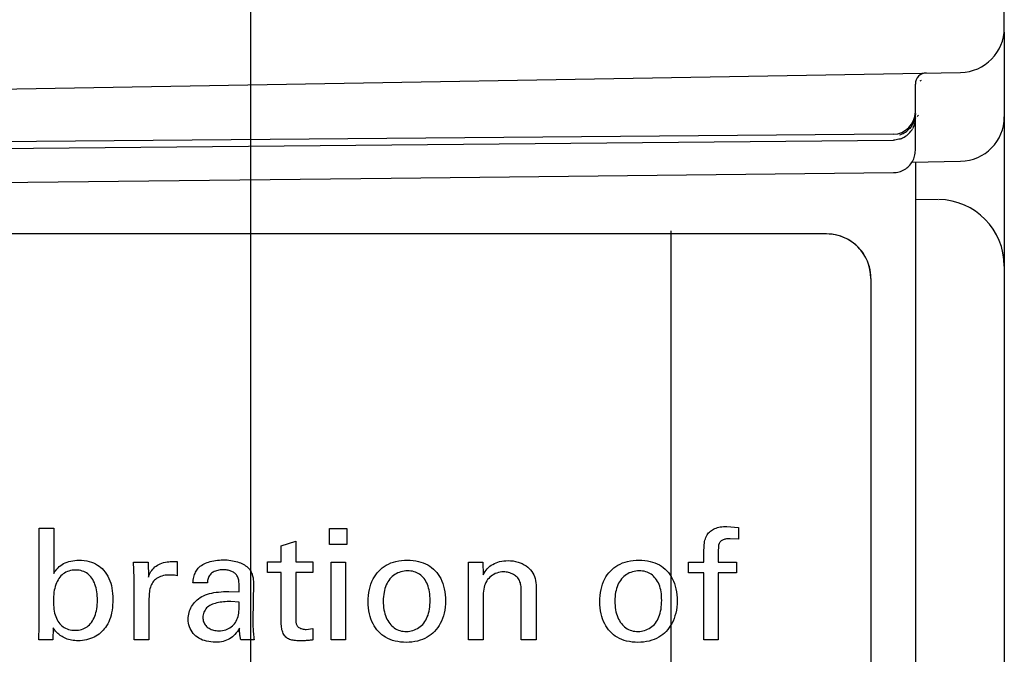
# Model space of a CAD drawing. Header units: inches. Extents: x 0 to 22, y 0 to 17.
# Tile 8 of 47: x 5.206 to 5.649, y 7.534 to 7.82. Entities that reach past the tile are written whole.
import ezdxf

# ---------------------------------------------------------------- set-up
doc = ezdxf.new("R2010")
doc.units = ezdxf.units.IN
doc.header["$LTSCALE"] = 1.21
doc.header["$MEASUREMENT"] = 0
doc.layers.get('0').update_dxf_attribs({"linetype": 'CONTINUOUS'})
doc.layers.add('03___PRT_ALL_CURVES', color=7, linetype='CONTINUOUS')
doc.layers.add('DIMENSIONS', color=7, linetype='CONTINUOUS')
doc.styles.get("Standard").update_dxf_attribs({"font": 'txt', "width": 0.8})
doc.dimstyles.new('DIMSTYLE_1', dxfattribs={"dimtxt": 0.125, "dimasz": 0.18, "dimexe": 0.125, "dimexo": 0.0625, "dimgap": 0.03125, "dimtad": 0, "dimtih": 1, "dimtoh": 1, "dimzin": 4, "dimdsep": 46, "dimtxsty": 'STANDARD', "dimblk": '_FILLED', "dimblk1": '_FILLED', "dimblk2": '_FILLED', "dimcen": 0.09, "dimadec": 0, "dimazin": 0, "dimtp": 0.001, "dimtm": 0.001, "dimtfac": 1, "dimtofl": 0, "dimtmove": 0, "dimatfit": 3, "dimldrblk": '_FILLED', "dimfxl": 1, "dimtolj": 1, "dimtzin": 4, "dimarcsym": 0})
doc.dimstyles.new('DIMSTYLE_2', dxfattribs={"dimtxt": 0.125, "dimasz": 0.18, "dimexe": 0.125, "dimexo": 0.0625, "dimgap": 0.03125, "dimtad": 0, "dimtih": 1, "dimtoh": 1, "dimzin": 4, "dimdsep": 46, "dimtxsty": 'STANDARD', "dimblk": '_FILLED', "dimblk1": '_FILLED', "dimblk2": '_FILLED', "dimcen": 0.09, "dimadec": 0, "dimazin": 0, "dimtfac": 1, "dimtofl": 0, "dimtmove": 0, "dimatfit": 3, "dimldrblk": '_FILLED', "dimfxl": 1, "dimtolj": 1, "dimtzin": 4, "dimarcsym": 0})

# ---------------------------------------------------------------- blocks, each defined once
blk = doc.blocks.new('*D0')
at = {"layer": 'DIMENSIONS', "color": 2, "linetype": 'CONTINUOUS'}
blk.add_line((4.8760726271, 6.8381774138), (4.8760726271, 6.1903742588), dxfattribs=at)
at = {"layer": 'DIMENSIONS', "color": 2, "linetype": 'CONTINUOUS', "insert": (4.8135726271, 6.1278742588), "char_height": 0.125, "width": 0.825, "attachment_point": 3, "rotation": 90, "line_spacing_factor": 0.9}
blk.add_mtext('.43{\\Ftxt.shx;\\W1.000000;\\H0.125000; }[11]', dxfattribs=at)
blk = doc.blocks.new('_FILLED')
at = {"color": 0, "linetype": 'BYBLOCK'}
blk.add_solid([(0, 0), (-1, 0.1736111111), (-1, -0.1736111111)], dxfattribs=at)
blk = doc.blocks.new('*D1')
at = {"layer": 'DIMENSIONS', "color": 2, "linetype": 'CONTINUOUS'}
blk.add_line((5.3100726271, 8.249849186), (5.3100726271, 6.1903742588), dxfattribs=at)
at = {"layer": 'DIMENSIONS', "color": 2, "linetype": 'CONTINUOUS', "insert": (5.2475726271, 6.1278742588), "char_height": 0.125, "width": 1.025, "attachment_point": 3, "rotation": 90, "line_spacing_factor": 0.9}
blk.add_mtext('4X .00{\\Ftxt.shx;\\W1.000000;\\H0.125000; }[0]', dxfattribs=at)
blk = doc.blocks.new('*D3')
at = {"layer": 'DIMENSIONS', "color": 2, "linetype": 'CONTINUOUS'}
for p, q in [((4.9510726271, 7.7471548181), (4.9510726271, 6.4461025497)), ((4.9510726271, 6.4461025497), (5.0559681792, 6.304817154)), ((5.0559681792, 6.304817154), (5.0559681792, 6.1903742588))]:
    blk.add_line(p, q, dxfattribs=at)
at = {"layer": 'DIMENSIONS', "color": 2, "linetype": 'CONTINUOUS', "insert": (4.9934681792, 6.1278742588), "char_height": 0.125, "width": 0.925, "attachment_point": 3, "rotation": 90, "line_spacing_factor": 0.9}
blk.add_mtext('.36{\\Ftxt.shx;\\W1.000000;\\H0.125000; }[9.1]', dxfattribs=at)
blk = doc.blocks.new('*D4')
at = {"layer": 'DIMENSIONS', "color": 2, "linetype": 'CONTINUOUS'}
blk.add_line((5.4990726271, 7.7247499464), (5.4990726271, 6.1903742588), dxfattribs=at)
at = {"layer": 'DIMENSIONS', "color": 2, "linetype": 'CONTINUOUS', "insert": (5.4365726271, 6.1278742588), "char_height": 0.125, "width": 0.925, "attachment_point": 3, "rotation": 90, "line_spacing_factor": 0.9}
blk.add_mtext('.19{\\Ftxt.shx;\\W1.000000;\\H0.125000; }[4.8]', dxfattribs=at)
blk = doc.blocks.new('*D9')
at = {"layer": 'DIMENSIONS', "color": 2, "linetype": 'CONTINUOUS'}
blk.add_line((5.2065704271, 6.8623418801), (4.1963425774, 6.8623418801), dxfattribs=at)
at = {"layer": 'DIMENSIONS', "color": 2, "linetype": 'CONTINUOUS', "insert": (4.1338425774, 6.9248418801), "char_height": 0.125, "width": 1.125, "attachment_point": 3, "line_spacing_factor": 0.9}
blk.add_mtext('1.76{\\Ftxt.shx;\\W1.000000;\\H0.125000; }[44.7]', dxfattribs=at)

msp = doc.modelspace()

# ---------------------------------------------------------------- linework, layer by layer
at = {"color": 7, "linetype": 'CONTINUOUS'}
for p, q in [((5.6490726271, 7.8160522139), (5.6490726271, 12.8432280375)), ((5.6490726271, 7.8141736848), (5.6490726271, 6.8984557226)), ((4.9010726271, 7.7833418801), (5.6294216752, 7.79605526)), ((5.6090726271, 7.7782549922), (5.6090726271, 7.7907865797)), ((5.6112679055, 7.7922193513), (5.6118933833, 7.7925390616)), ((5.6090726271, 7.7609234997), (5.6090726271, 7.7766803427)), ((5.6098232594, 7.7761443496), (5.6104923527, 7.776844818)), ((5.5991598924, 7.7682553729), (4.9111598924, 7.7622512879)), ((4.9111681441, 7.7590417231), (5.5991673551, 7.765586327)), ((5.607481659, 7.7556722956), (5.6294216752, 7.75605526)), ((5.6090726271, 7.755700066), (5.6090726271, 6.867548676)), ((5.3732774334, 7.7484863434), (5.5991803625, 7.7509240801)), ((4.9111814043, 7.7434757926), (5.3732774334, 7.7484863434)), ((5.6090726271, 7.7390400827), (5.6193344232, 7.7388609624)), ((5.5690726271, 7.7233418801), (4.9410726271, 7.7233418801)), ((5.5890726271, 7.7033418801), (5.5890726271, 6.9384906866))]:
    msp.add_line(p, q, dxfattribs=at)
for centre, radius, start, end in [((5.6290726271, 7.8160522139), 0.02, 271, 360), ((5.6140726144, 7.7907865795), 0.0049999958, 90.9998541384, 180), ((5.5990726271, 7.7782549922), 0.01, 270.5, 360), ((5.6290726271, 7.7760522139), 0.02, 271, 360), ((5.5990216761, 7.777687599), 0.0101927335, 286.8483407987, 293.6179909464), ((5.5990716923, 7.7756474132), 0.0100537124, 289.8137453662, 300.0015716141), ((5.5991215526, 7.7774604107), 0.009944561, 293.6151642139, 299.7085651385), ((5.5990889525, 7.7774862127), 0.0099831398, 299.7976839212, 315.3196788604), ((5.5990997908, 7.7755591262), 0.0099632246, 300.1155048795, 330.7592614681), ((5.5991204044, 7.7608763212), 0.0099350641, 300.5734649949, 330.1491892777), ((5.6190726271, 7.7088609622), 0.03, 0, 89), ((5.5690726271, 7.7033418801), 0.02, 0, 90)]:
    msp.add_arc(centre, radius, start, end, dxfattribs=at)
for points, knots in [([(5.6090726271, 7.7774879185), (5.6090726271, 7.7762002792), (5.6086778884, 7.7742387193), (5.6074688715, 7.7719420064), (5.6066430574, 7.7709273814), (5.6061873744, 7.7704665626)], [0, 0, 0, 0, 0.4981109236, 0.7492984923, 1, 1, 1, 1]), ([(5.6090726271, 7.7755858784), (5.6090726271, 7.7751638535), (5.6089604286, 7.7734694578), (5.608414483, 7.7718047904), (5.6077934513, 7.7706922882)], [0, 0, 0, 0, 0.2488164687, 1, 1, 1, 1]), ([(5.6024795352, 7.7661888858), (5.6022130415, 7.7660927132), (5.6011394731, 7.765754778), (5.6000091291, 7.7655943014), (5.5991673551, 7.765586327)], [0, 0, 0, 0, 0.2518079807, 1, 1, 1, 1]), ([(5.6077373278, 7.7559312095), (5.6081705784, 7.7566877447), (5.6088355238, 7.7583155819), (5.6090726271, 7.7600583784), (5.6090726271, 7.7609234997)], [0, 0, 0, 0, 0.5019252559, 1, 1, 1, 1]), ([(5.5991803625, 7.7509240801), (5.6000485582, 7.7509334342), (5.6017948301, 7.7511910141), (5.6034202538, 7.7518781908), (5.6041738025, 7.7523224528)], [0, 0, 0, 0, 0.4981315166, 1, 1, 1, 1])]:
    msp.add_open_spline(points, degree=3, knots=knots, dxfattribs=at)
at = {"layer": '03___PRT_ALL_CURVES', "color": 40, "linetype": 'CONTINUOUS'}
for p, q in [((5.2150351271, 7.5908814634), (5.2215726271, 7.5908814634)), ((5.2150351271, 7.5469502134), (5.2150351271, 7.5908814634)), ((5.2215726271, 7.5908814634), (5.2215726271, 7.5705224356)), ((5.3455892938, 7.590745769), (5.3534434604, 7.590745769)), ((5.3455892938, 7.5835849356), (5.3455892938, 7.590745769)), ((5.3534434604, 7.590745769), (5.3534434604, 7.5835849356)), ((5.5242126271, 7.5917222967), (5.5295633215, 7.5912341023)), ((5.5295633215, 7.5912341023), (5.5295633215, 7.586025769)), ((5.5295633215, 7.586025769), (5.5257384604, 7.5861613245)), ((5.3239226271, 7.5830279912), (5.3303851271, 7.585117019)), ((5.3239226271, 7.575730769), (5.3239226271, 7.5830279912)), ((5.3303851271, 7.585117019), (5.3303851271, 7.575730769)), ((5.3534434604, 7.5835849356), (5.3455892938, 7.5835849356)), ((5.5204555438, 7.5810891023), (5.5204555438, 7.5755960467)), ((5.5139926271, 7.5755960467), (5.5139926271, 7.579555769)), ((5.2574684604, 7.5755960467), (5.264074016, 7.5755960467)), ((5.2578142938, 7.5685016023), (5.2574684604, 7.5755960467)), ((5.264074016, 7.5755960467), (5.2642101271, 7.5688543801)), ((5.277074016, 7.5758668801), (5.277074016, 7.5694779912)), ((5.3177379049, 7.575730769), (5.3239226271, 7.575730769)), ((5.3177379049, 7.5709293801), (5.3177379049, 7.575730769)), ((5.3303851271, 7.575730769), (5.3381712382, 7.575730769)), ((5.3381712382, 7.575730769), (5.3381712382, 7.5709293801)), ((5.3462809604, 7.5755960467), (5.3528184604, 7.5755960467)), ((5.3462809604, 7.5406974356), (5.3462809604, 7.5755960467)), ((5.3528184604, 7.5755960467), (5.3528184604, 7.5406974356)), ((5.4080837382, 7.5755960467), (5.4146212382, 7.5755960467)), ((5.4081573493, 7.5715668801), (5.4080837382, 7.5755960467)), ((5.4146212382, 7.5755960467), (5.4146879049, 7.5699668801)), ((5.5071091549, 7.5755960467), (5.5139926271, 7.5755960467)), ((5.5071091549, 7.5708613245), (5.5071091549, 7.5755960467)), ((5.5204555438, 7.5755960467), (5.5285867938, 7.5755960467)), ((5.5285867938, 7.5755960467), (5.5285867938, 7.5708613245)), ((5.2578142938, 7.5406974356), (5.2578142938, 7.5685016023)), ((5.2758198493, 7.5697502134), (5.2739406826, 7.5698168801)), ((5.277074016, 7.5694779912), (5.2758198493, 7.5697502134)), ((5.3239226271, 7.5709293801), (5.3177379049, 7.5709293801)), ((5.3239226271, 7.5476418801), (5.3239226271, 7.5709293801)), ((5.3381712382, 7.5709293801), (5.3303851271, 7.5709293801)), ((5.3303851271, 7.5709293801), (5.3303851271, 7.5500154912)), ((5.4081573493, 7.5406974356), (5.4081573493, 7.5715668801)), ((5.5139926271, 7.5708613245), (5.5071091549, 7.5708613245)), ((5.5139926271, 7.5406974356), (5.5139926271, 7.5708613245)), ((5.5285867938, 7.5708613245), (5.5204555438, 7.5708613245)), ((5.5204555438, 7.5708613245), (5.5204555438, 7.5406974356)), ((5.2906642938, 7.5662779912), (5.2841337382, 7.5662779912)), ((5.3113823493, 7.5661418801), (5.3111045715, 7.5494585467)), ((5.4385323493, 7.564405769), (5.4385323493, 7.5406974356)), ((5.2644198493, 7.5592516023), (5.2644198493, 7.5406974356)), ((5.300261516, 7.5623849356), (5.3049879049, 7.562180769)), ((5.4146879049, 7.5607849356), (5.4146879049, 7.5406974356)), ((5.4318601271, 7.5406974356), (5.4318601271, 7.5628724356)), ((5.3049879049, 7.5576516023), (5.3012309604, 7.557868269)), ((5.2149004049, 7.5406974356), (5.2150351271, 7.5469502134)), ((5.2213629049, 7.5459863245), (5.2212198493, 7.5406974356)), ((5.3350448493, 7.5453488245), (5.3381712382, 7.5457016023)), ((5.3381712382, 7.5457016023), (5.3381712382, 7.5406293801)), ((5.2212198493, 7.5406974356), (5.2149004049, 7.5406974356)), ((5.2644198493, 7.5406974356), (5.2578142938, 7.5406974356)), ((5.311661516, 7.5406974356), (5.3057476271, 7.5406974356)), ((5.3528184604, 7.5406974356), (5.3462809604, 7.5406974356)), ((5.4146879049, 7.5406974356), (5.4081573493, 7.5406974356)), ((5.4385323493, 7.5406974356), (5.4318601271, 7.5406974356)), ((5.5204555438, 7.5406974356), (5.5139926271, 7.5406974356))]:
    msp.add_line(p, q, dxfattribs=at)
for centre, radius, start, end in [((5.569064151, 7.7032775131), 0.0200643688, 75.0234243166, 89.9757956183), ((5.5690726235, 7.7033418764), 0.0200000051, 14.9998064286, 74.9984250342), ((5.5690082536, 7.7033334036), 0.0200643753, 0.0242052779, 14.9748129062)]:
    msp.add_arc(centre, radius, start, end, dxfattribs=at)
for points, knots in [([(5.5154506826, 7.5878974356), (5.5158480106, 7.5885036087), (5.5168648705, 7.5896423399), (5.518928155, 7.5908518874), (5.5214372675, 7.5915706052), (5.5232583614, 7.5917222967), (5.5242126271, 7.5917222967)], [0, 0, 0, 0, 0.2186653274, 0.4521761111, 0.7121016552, 1, 1, 1, 1]), ([(5.5139926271, 7.579555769), (5.5139926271, 7.5806080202), (5.5139950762, 7.5826179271), (5.5143242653, 7.5854655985), (5.5149863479, 7.5871875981), (5.5154506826, 7.5878974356)], [0, 0, 0, 0, 0.3683398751, 0.7030813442, 1, 1, 1, 1]), ([(5.5257384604, 7.5861613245), (5.5251943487, 7.5861613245), (5.5241556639, 7.5860913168), (5.5227190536, 7.5857378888), (5.5214876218, 7.585097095), (5.5206990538, 7.5839609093), (5.5204681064, 7.5825625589), (5.5204555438, 7.5815956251), (5.5204555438, 7.5810891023)], [0, 0, 0, 0, 0.1896545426, 0.3608280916, 0.5139048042, 0.6622191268, 0.8234473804, 1, 1, 1, 1]), ([(5.2215726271, 7.5705224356), (5.2221069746, 7.5714620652), (5.2233651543, 7.5732070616), (5.2260247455, 7.5751582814), (5.2293108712, 7.5762617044), (5.2317051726, 7.5764904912), (5.2329670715, 7.5764904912)], [0, 0, 0, 0, 0.2398957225, 0.47050675, 0.7199435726, 1, 1, 1, 1]), ([(5.2329670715, 7.5764904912), (5.2345052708, 7.5764904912), (5.2374241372, 7.5761729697), (5.2412198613, 7.5745486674), (5.2432358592, 7.5729320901), (5.2440212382, 7.5720418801)], [0, 0, 0, 0, 0.3770950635, 0.7089691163, 1, 1, 1, 1]), ([(5.2865684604, 7.5728821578), (5.2871420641, 7.5735161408), (5.2885954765, 7.5746508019), (5.2912568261, 7.5757982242), (5.2943994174, 7.576482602), (5.2966467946, 7.5766404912), (5.2978267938, 7.5766404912)], [0, 0, 0, 0, 0.2107385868, 0.4467818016, 0.7091424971, 1, 1, 1, 1]), ([(5.2978267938, 7.5766404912), (5.2989690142, 7.5766404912), (5.3011442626, 7.5764927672), (5.3041779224, 7.5758257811), (5.3067878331, 7.5748106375), (5.3088562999, 7.5733810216), (5.3098539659, 7.5721358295), (5.3101962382, 7.5714863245)], [0, 0, 0, 0, 0.2451645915, 0.4659138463, 0.6646704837, 0.8424185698, 1, 1, 1, 1]), ([(5.3629504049, 7.5577321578), (5.3629504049, 7.5596130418), (5.3632938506, 7.5631730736), (5.3649548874, 7.567947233), (5.3675707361, 7.5717348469), (5.3711269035, 7.5744840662), (5.3755910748, 7.5762062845), (5.3789203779, 7.5764904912), (5.3806712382, 7.5764904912)], [0, 0, 0, 0, 0.1934546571, 0.3643414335, 0.5145973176, 0.6602425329, 0.8199186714, 1, 1, 1, 1]), ([(5.3806712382, 7.5764904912), (5.3823412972, 7.5764904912), (5.3855079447, 7.5762099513), (5.3898286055, 7.5745973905), (5.3932867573, 7.5718731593), (5.3958709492, 7.5681538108), (5.3974409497, 7.5634752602), (5.3977754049, 7.5600383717), (5.3977754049, 7.5582210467)], [0, 0, 0, 0, 0.1771163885, 0.3337159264, 0.4821763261, 0.6369100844, 0.807265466, 1, 1, 1, 1]), ([(5.4671176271, 7.5577321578), (5.4671176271, 7.5596130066), (5.4674609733, 7.5631729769), (5.4691218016, 7.5679471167), (5.4717374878, 7.571734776), (5.4752936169, 7.5744840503), (5.4797578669, 7.5762063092), (5.4830872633, 7.5764904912), (5.4848381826, 7.5764904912)], [0, 0, 0, 0, 0.1934511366, 0.3643354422, 0.5145887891, 0.6602331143, 0.8199125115, 1, 1, 1, 1]), ([(5.4848381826, 7.5764904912), (5.4865081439, 7.5764904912), (5.489674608, 7.5762099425), (5.4939950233, 7.574597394), (5.4974530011, 7.571873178), (5.5000371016, 7.5681538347), (5.5016070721, 7.5634752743), (5.501941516, 7.5600383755), (5.501941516, 7.5582210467)], [0, 0, 0, 0, 0.1771103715, 0.3337046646, 0.4821633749, 0.6369000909, 0.8072603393, 1, 1, 1, 1]), ([(5.2314406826, 7.5720418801), (5.2304096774, 7.5720418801), (5.228430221, 7.5717546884), (5.2257618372, 7.5704823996), (5.2237335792, 7.5682965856), (5.2223617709, 7.5654104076), (5.2215536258, 7.5619427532), (5.2214309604, 7.5594478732), (5.2214309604, 7.5581391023)], [0, 0, 0, 0, 0.1601203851, 0.3056344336, 0.4503903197, 0.6136828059, 0.7967411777, 1, 1, 1, 1]), ([(5.2412406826, 7.5584918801), (5.2412406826, 7.5597686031), (5.2411062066, 7.5622015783), (5.2402851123, 7.5655773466), (5.238920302, 7.5683751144), (5.2369634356, 7.570512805), (5.2343735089, 7.5717693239), (5.2324469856, 7.5720418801), (5.2314406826, 7.5720418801)], [0, 0, 0, 0, 0.2035093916, 0.3866479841, 0.5502166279, 0.695010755, 0.8395955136, 1, 1, 1, 1]), ([(5.2440212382, 7.5720418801), (5.2449951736, 7.5709160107), (5.246651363, 7.5683557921), (5.2478935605, 7.5637955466), (5.248124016, 7.560598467), (5.248124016, 7.5589127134)], [0, 0, 0, 0, 0.3181768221, 0.6396995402, 1, 1, 1, 1]), ([(5.2642101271, 7.5688543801), (5.2644364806, 7.5697307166), (5.2651824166, 7.5714261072), (5.2669976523, 7.573563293), (5.2695435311, 7.5750747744), (5.2715028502, 7.5755800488), (5.2725504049, 7.575730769)], [0, 0, 0, 0, 0.2370181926, 0.4767445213, 0.7228516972, 1, 1, 1, 1]), ([(5.2725504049, 7.575730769), (5.2730295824, 7.5758008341), (5.2740139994, 7.5758999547), (5.2755255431, 7.5759373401), (5.2765521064, 7.575898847), (5.277074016, 7.5758668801)], [0, 0, 0, 0, 0.3205109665, 0.6539322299, 1, 1, 1, 1]), ([(5.2841337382, 7.5662779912), (5.2842343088, 7.5671368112), (5.2844348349, 7.5687937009), (5.2852733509, 7.5710442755), (5.2860996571, 7.5723347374), (5.2865684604, 7.5728821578)], [0, 0, 0, 0, 0.36315438, 0.6973074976, 1, 1, 1, 1]), ([(5.2976906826, 7.5721904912), (5.2968913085, 7.5721904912), (5.2953768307, 7.5720110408), (5.2933559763, 7.5712734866), (5.2917769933, 7.5700484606), (5.2908915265, 7.5682765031), (5.2906983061, 7.5669693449), (5.2906642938, 7.5662779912)], [0, 0, 0, 0, 0.2325299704, 0.4387587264, 0.6199726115, 0.7986488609, 1, 1, 1, 1]), ([(5.3037337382, 7.5698849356), (5.3034482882, 7.5702627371), (5.302687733, 7.5709439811), (5.3012544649, 7.5716377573), (5.2995575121, 7.5720940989), (5.2983315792, 7.5721904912), (5.2976906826, 7.5721904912)], [0, 0, 0, 0, 0.2131481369, 0.4498746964, 0.7115061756, 1, 1, 1, 1]), ([(5.4146879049, 7.5699668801), (5.4151965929, 7.5709298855), (5.4163803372, 7.5727370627), (5.4189659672, 7.5748030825), (5.4222185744, 7.5760156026), (5.4246134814, 7.5762877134), (5.4258781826, 7.5762877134)], [0, 0, 0, 0, 0.241141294, 0.4718651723, 0.7199787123, 1, 1, 1, 1]), ([(5.4258781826, 7.5762877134), (5.4274103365, 7.5762877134), (5.4303004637, 7.5759227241), (5.4340220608, 7.5741948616), (5.436729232, 7.5716014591), (5.4382656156, 7.5682097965), (5.4385323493, 7.5657158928), (5.4385323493, 7.564405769)], [0, 0, 0, 0, 0.2353066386, 0.4399345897, 0.6202606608, 0.7987925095, 1, 1, 1, 1]), ([(5.2739406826, 7.5698168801), (5.2729202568, 7.5698168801), (5.2709736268, 7.569710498), (5.2683658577, 7.568744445), (5.2663676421, 7.5671196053), (5.2650997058, 7.5648764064), (5.2645023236, 7.5621860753), (5.2644198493, 7.5602608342), (5.2644198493, 7.5592516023)], [0, 0, 0, 0, 0.1867083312, 0.3531913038, 0.5002561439, 0.6483513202, 0.8153398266, 1, 1, 1, 1]), ([(5.3049879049, 7.562180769), (5.3049879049, 7.5629353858), (5.3049900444, 7.5643851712), (5.3049388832, 7.5664689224), (5.3046338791, 7.5683459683), (5.3040925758, 7.5694505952), (5.3037337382, 7.5698849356)], [0, 0, 0, 0, 0.2851941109, 0.5480362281, 0.7870740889, 1, 1, 1, 1]), ([(5.3101962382, 7.5714863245), (5.31047553, 7.5709650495), (5.3109504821, 7.5698583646), (5.3113377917, 7.5680447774), (5.3113823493, 7.5667892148), (5.3113823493, 7.5661418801)], [0, 0, 0, 0, 0.3207884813, 0.6488600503, 1, 1, 1, 1]), ([(5.3806712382, 7.5717029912), (5.3796658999, 7.5717029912), (5.37764314, 7.571388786), (5.3748763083, 7.5701500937), (5.3725781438, 7.5680997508), (5.3709584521, 7.5653083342), (5.3699755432, 7.5619150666), (5.3697601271, 7.5594400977), (5.3697601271, 7.5581391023)], [0, 0, 0, 0, 0.1546523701, 0.3100994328, 0.460386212, 0.620424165, 0.7998663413, 1, 1, 1, 1]), ([(5.390824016, 7.5584238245), (5.390824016, 7.5597004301), (5.3906626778, 7.5621326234), (5.3898104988, 7.5655084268), (5.3882835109, 7.5682507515), (5.3861878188, 7.5702545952), (5.3835864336, 7.5714651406), (5.3816676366, 7.5717029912), (5.3806712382, 7.5717029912)], [0, 0, 0, 0, 0.2034262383, 0.3867258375, 0.5503520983, 0.6968815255, 0.8412245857, 1, 1, 1, 1]), ([(5.4237962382, 7.5712141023), (5.4228008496, 7.5712141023), (5.4208052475, 7.5708680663), (5.4181516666, 7.5694627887), (5.4161174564, 7.5671786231), (5.4149534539, 7.564174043), (5.4146879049, 7.5619579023), (5.4146879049, 7.5607849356)], [0, 0, 0, 0, 0.1929663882, 0.3847060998, 0.5719095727, 0.7726082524, 1, 1, 1, 1]), ([(5.4299809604, 7.5688543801), (5.4294827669, 7.5693322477), (5.4282772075, 7.5701864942), (5.4261587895, 7.5710041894), (5.4245913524, 7.5712141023), (5.4237962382, 7.5712141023)], [0, 0, 0, 0, 0.3065238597, 0.6469488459, 1, 1, 1, 1]), ([(5.4318601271, 7.5628724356), (5.4318601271, 7.563665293), (5.431753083, 7.5651742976), (5.4311775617, 7.5672512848), (5.4304279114, 7.5684074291), (5.4299809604, 7.5688543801)], [0, 0, 0, 0, 0.3711039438, 0.7041473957, 1, 1, 1, 1]), ([(5.4848381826, 7.5717029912), (5.4838327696, 7.5717029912), (5.4818099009, 7.5713887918), (5.4790429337, 7.5701501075), (5.4767446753, 7.5680997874), (5.4751248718, 7.5653083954), (5.4741418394, 7.5619151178), (5.4739263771, 7.5594401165), (5.4739263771, 7.5581391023)], [0, 0, 0, 0, 0.154660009, 0.3101082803, 0.460393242, 0.6204288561, 0.7998684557, 1, 1, 1, 1]), ([(5.494990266, 7.5584238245), (5.494990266, 7.5597004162), (5.4948290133, 7.5621325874), (5.4939770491, 7.5655084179), (5.4924502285, 7.5682507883), (5.4903546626, 7.5702546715), (5.4877533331, 7.5714651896), (5.485834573, 7.5717029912), (5.4848381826, 7.5717029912)], [0, 0, 0, 0, 0.2034272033, 0.386728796, 0.5503566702, 0.6968831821, 0.8412233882, 1, 1, 1, 1]), ([(5.248124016, 7.5589127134), (5.248124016, 7.5572573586), (5.2479492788, 7.5541100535), (5.2468990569, 7.5497537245), (5.2455796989, 7.5472374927), (5.244786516, 7.5461904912)], [0, 0, 0, 0, 0.3718343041, 0.7049489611, 1, 1, 1, 1]), ([(5.2820448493, 7.5498654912), (5.2820448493, 7.5508981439), (5.2822954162, 7.5529213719), (5.2834767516, 7.5557557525), (5.2854544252, 7.5582219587), (5.2871898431, 7.5595282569), (5.2881629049, 7.560093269)], [0, 0, 0, 0, 0.2483508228, 0.4837297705, 0.729390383, 1, 1, 1, 1]), ([(5.2881629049, 7.560093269), (5.2892420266, 7.5606928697), (5.2917323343, 7.5615850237), (5.2958232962, 7.5622833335), (5.2987350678, 7.5623849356), (5.300261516, 7.5623849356)], [0, 0, 0, 0, 0.2981640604, 0.6313269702, 1, 1, 1, 1]), ([(5.2214309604, 7.5581391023), (5.2214309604, 7.5568861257), (5.2215430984, 7.5544953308), (5.2223267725, 7.5511692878), (5.2236921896, 7.5484206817), (5.2256783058, 7.5463760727), (5.228258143, 7.5452001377), (5.2301605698, 7.5449418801), (5.2311629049, 7.5449418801)], [0, 0, 0, 0, 0.2028175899, 0.3858426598, 0.5493255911, 0.6938694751, 0.8377534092, 1, 1, 1, 1]), ([(5.2311629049, 7.5449418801), (5.2321622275, 7.5449418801), (5.2340827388, 7.5451792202), (5.2366757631, 7.5464321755), (5.238697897, 7.5485269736), (5.2402023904, 7.5513053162), (5.2410793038, 7.5547253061), (5.2412406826, 7.5571945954), (5.2412406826, 7.5584918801)], [0, 0, 0, 0, 0.1579621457, 0.3007561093, 0.4463705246, 0.6106573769, 0.7949392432, 1, 1, 1, 1]), ([(5.3012309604, 7.557868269), (5.3001148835, 7.557868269), (5.2979854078, 7.5578093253), (5.2949792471, 7.5573416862), (5.292375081, 7.5565112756), (5.2902466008, 7.5551225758), (5.2889602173, 7.5530886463), (5.2886504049, 7.5515390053), (5.2886504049, 7.5507752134)], [0, 0, 0, 0, 0.2076547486, 0.395638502, 0.5642521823, 0.7135095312, 0.8578906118, 1, 1, 1, 1]), ([(5.3033198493, 7.5484821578), (5.3038321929, 7.5493111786), (5.3046329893, 7.5511983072), (5.3049655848, 7.5543490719), (5.3049545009, 7.5565178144), (5.3049879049, 7.5576516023)], [0, 0, 0, 0, 0.3098345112, 0.6393877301, 1, 1, 1, 1]), ([(5.3801156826, 7.5395168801), (5.3784168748, 7.5395168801), (5.3751796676, 7.5398317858), (5.370858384, 7.5415456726), (5.3674193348, 7.5442290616), (5.364917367, 7.5479044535), (5.3633110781, 7.5524956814), (5.3629504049, 7.55592168), (5.3629504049, 7.5577321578)], [0, 0, 0, 0, 0.1805784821, 0.3414970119, 0.4877173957, 0.6374709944, 0.8075513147, 1, 1, 1, 1]), ([(5.3697601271, 7.5581391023), (5.3697601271, 7.556808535), (5.3699404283, 7.5542760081), (5.3708862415, 7.5507802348), (5.3724904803, 7.5479620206), (5.3746213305, 7.5458770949), (5.3772813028, 7.5446301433), (5.3792395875, 7.5443863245), (5.3802573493, 7.5443863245)], [0, 0, 0, 0, 0.2054133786, 0.3899025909, 0.554383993, 0.7002669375, 0.8428776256, 1, 1, 1, 1]), ([(5.3977754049, 7.5582210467), (5.3977754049, 7.5563481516), (5.3973819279, 7.5528064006), (5.395672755, 7.5480778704), (5.3930510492, 7.5443181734), (5.3895145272, 7.5415833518), (5.3851153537, 7.5398428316), (5.3818341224, 7.5395168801), (5.3801156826, 7.5395168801)], [0, 0, 0, 0, 0.1940538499, 0.3652681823, 0.5160390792, 0.6625270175, 0.8219495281, 1, 1, 1, 1]), ([(5.3802573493, 7.5443863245), (5.3812020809, 7.5443863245), (5.3831622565, 7.5447167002), (5.3858737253, 7.5460021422), (5.3881859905, 7.5481268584), (5.38977617, 7.5510446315), (5.3906584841, 7.5545571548), (5.390824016, 7.5570923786), (5.390824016, 7.5584238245)], [0, 0, 0, 0, 0.1440268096, 0.2979128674, 0.4517954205, 0.6144693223, 0.7970175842, 1, 1, 1, 1]), ([(5.4842820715, 7.5395168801), (5.4825833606, 7.5395168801), (5.4793463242, 7.5398317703), (5.4750252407, 7.541545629), (5.4715863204, 7.5442290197), (5.4690844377, 7.5479044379), (5.467478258, 7.5524956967), (5.4671176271, 7.5559216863), (5.4671176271, 7.5577321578)], [0, 0, 0, 0, 0.180572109, 0.3414862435, 0.4877069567, 0.637463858, 0.807547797, 1, 1, 1, 1]), ([(5.4739263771, 7.5581391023), (5.4739263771, 7.5568084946), (5.4741067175, 7.5542758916), (5.4750526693, 7.5507800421), (5.4766571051, 7.5479618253), (5.4787881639, 7.5458769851), (5.4814482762, 7.5446301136), (5.4834066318, 7.5443863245), (5.4844244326, 7.5443863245)], [0, 0, 0, 0, 0.2054131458, 0.3899018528, 0.5543826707, 0.7002651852, 0.8428765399, 1, 1, 1, 1]), ([(5.501941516, 7.5582210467), (5.501941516, 7.5563481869), (5.501548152, 7.5528064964), (5.4998392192, 7.5480779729), (5.4972177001, 7.5443182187), (5.4936812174, 7.5415833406), (5.489281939, 7.53984279), (5.4860005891, 7.5395168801), (5.4842820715, 7.5395168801)], [0, 0, 0, 0, 0.1940499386, 0.3652615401, 0.5160294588, 0.6625156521, 0.8219417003, 1, 1, 1, 1]), ([(5.4844244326, 7.5443863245), (5.4853690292, 7.5443863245), (5.487328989, 7.544716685), (5.490040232, 7.5460020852), (5.4923524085, 7.5481267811), (5.4939425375, 7.5510445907), (5.4948247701, 7.5545571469), (5.494990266, 7.5570923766), (5.494990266, 7.5584238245)], [0, 0, 0, 0, 0.1440107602, 0.2978895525, 0.4517763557, 0.6144561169, 0.7970108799, 1, 1, 1, 1]), ([(5.2943545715, 7.5395849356), (5.2929751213, 7.5395849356), (5.2903787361, 7.5398436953), (5.2868517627, 7.541105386), (5.2841450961, 7.5433982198), (5.2824785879, 7.5464281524), (5.2820448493, 7.548730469), (5.2820448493, 7.5498654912)], [0, 0, 0, 0, 0.2306223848, 0.4325155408, 0.616709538, 0.810242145, 1, 1, 1, 1]), ([(5.2886504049, 7.5507752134), (5.2886504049, 7.5500957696), (5.2888885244, 7.548762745), (5.289842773, 7.5469915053), (5.2914411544, 7.5456827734), (5.2935148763, 7.5449047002), (5.2950637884, 7.5447252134), (5.2958795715, 7.5447252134)], [0, 0, 0, 0, 0.1933489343, 0.3774417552, 0.5610078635, 0.7678530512, 1, 1, 1, 1]), ([(5.3303851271, 7.5500154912), (5.3303851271, 7.5495028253), (5.3304034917, 7.5485338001), (5.3307803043, 7.5471111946), (5.331850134, 7.5460589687), (5.33333925, 7.5454909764), (5.3344542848, 7.5453488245), (5.3350448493, 7.5453488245)], [0, 0, 0, 0, 0.2017566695, 0.3819985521, 0.5621770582, 0.7675867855, 1, 1, 1, 1]), ([(5.2247670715, 7.5424335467), (5.2243217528, 7.5427377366), (5.223462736, 7.5433978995), (5.2223207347, 7.5445994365), (5.2216784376, 7.5455098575), (5.2213629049, 7.5459863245)], [0, 0, 0, 0, 0.3266670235, 0.6538422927, 1, 1, 1, 1]), ([(5.244786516, 7.5461904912), (5.2441663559, 7.5453070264), (5.2426741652, 7.5436459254), (5.2397644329, 7.5417455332), (5.2363243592, 7.5405093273), (5.2338165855, 7.5402085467), (5.2325531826, 7.5402085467)], [0, 0, 0, 0, 0.2294378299, 0.4687449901, 0.7314509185, 1, 1, 1, 1]), ([(5.305124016, 7.545905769), (5.3045693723, 7.5448829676), (5.3032723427, 7.5430803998), (5.3007697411, 7.5409785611), (5.2977227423, 7.5397724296), (5.2955141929, 7.5395849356), (5.2943545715, 7.5395849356)], [0, 0, 0, 0, 0.2652746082, 0.5002963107, 0.7356116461, 1, 1, 1, 1]), ([(5.2958795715, 7.5447252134), (5.2969025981, 7.5447252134), (5.2988917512, 7.5449584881), (5.3015180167, 7.5463038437), (5.3028101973, 7.5477095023), (5.3033198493, 7.5484821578)], [0, 0, 0, 0, 0.3539369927, 0.6797685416, 1, 1, 1, 1]), ([(5.3057476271, 7.5406974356), (5.3055988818, 7.5412332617), (5.3053586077, 7.5423510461), (5.3051613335, 7.5440953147), (5.305124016, 7.5452931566), (5.305124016, 7.545905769)], [0, 0, 0, 0, 0.3171728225, 0.6505881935, 1, 1, 1, 1]), ([(5.3111045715, 7.5494585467), (5.3111045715, 7.5484442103), (5.3111620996, 7.5464547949), (5.3113407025, 7.5435321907), (5.3115330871, 7.5416270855), (5.311661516, 7.5406974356)], [0, 0, 0, 0, 0.3464393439, 0.6794692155, 1, 1, 1, 1]), ([(5.3327517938, 7.5402085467), (5.3319380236, 7.5402085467), (5.3303846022, 7.540240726), (5.3281964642, 7.5405890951), (5.326283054, 7.5414504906), (5.3249266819, 7.5430734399), (5.3241021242, 7.5451931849), (5.3239226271, 7.5467955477), (5.3239226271, 7.5476418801)], [0, 0, 0, 0, 0.1826865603, 0.3482237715, 0.4952902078, 0.6423822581, 0.8100034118, 1, 1, 1, 1]), ([(5.2325531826, 7.5402085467), (5.2315610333, 7.5402085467), (5.2296532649, 7.5403790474), (5.2270136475, 7.5411522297), (5.2254587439, 7.5419692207), (5.2247670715, 7.5424335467)], [0, 0, 0, 0, 0.3628364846, 0.6953391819, 1, 1, 1, 1]), ([(5.3381712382, 7.5406293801), (5.3375960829, 7.540529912), (5.3364175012, 7.5403690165), (5.3346076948, 7.5402347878), (5.3333772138, 7.5402085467), (5.3327517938, 7.5402085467)], [0, 0, 0, 0, 0.3217903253, 0.6552055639, 1, 1, 1, 1])]:
    msp.add_open_spline(points, degree=3, knots=knots, dxfattribs=at)

# ---------------------------------------------------------------- dimensions: what is measured, and where the dimension line sits
at = {"layer": 'DIMENSIONS', "color": 2, "linetype": 'CONTINUOUS'}
for feature_location, offset, dtype, origin, picture, middle in [((5.2065704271, 6.8623418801), (-1.0102278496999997, 0), 0, (5.2690704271, 8.622349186), '*D9', (3.5713425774, 6.8623418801)), ((4.8760726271, 6.8381774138), (0, -0.6478031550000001), 1, (5.3100726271, 8.312349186), '*D0', (4.8760726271, 5.7153742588)), ((4.9510726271, 7.7471548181), (0.10489555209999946, -1.5567805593), 0, (5.3100726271, 7.8096548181), '*D3', (5.0559681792, 5.6653742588)), ((5.4990726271, 7.7247499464), (0, -1.5343756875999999), 1, (5.3100726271, 7.7528609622), '*D4', (5.4990726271, 5.6653742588))]:
    dim = msp.add_ordinate_dim(feature_location=feature_location, offset=offset, dtype=dtype, origin=origin, dimstyle='DIMSTYLE_1', dxfattribs=at)
    dim.commit()
    dim.dimension.update_dxf_attribs({"geometry": picture, "text_midpoint": middle})
dim = msp.add_ordinate_dim(feature_location=(5.3100726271, 8.249849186), offset=(0, -2.0594749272), dtype=1, origin=(5.3100726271, 8.312349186), text='4X <>', dimstyle='DIMSTYLE_2', dxfattribs=at)
dim.commit()
dim.dimension.update_dxf_attribs({"geometry": '*D1', "text_midpoint": (5.3100726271, 5.6153742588)})

doc.saveas('drawing.dxf')
